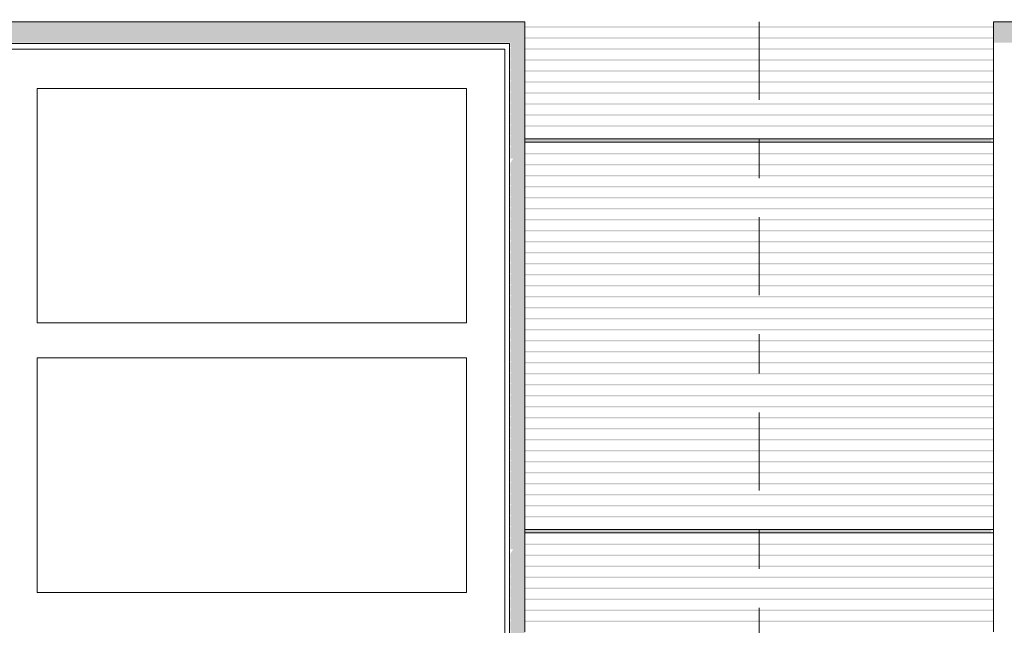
# Model space of a CAD drawing. Header units: metres. Extents: x -4 to 112, y -27 to 26.
# Tile 88 of 167: x 30.86 to 33.38, y 2.96 to 4.51. Entities that reach past the tile are written whole.
import ezdxf
from ezdxf.enums import TextEntityAlignment as Align

# ---------------------------------------------------------------- set-up
doc = ezdxf.new("R2010")
doc.units = ezdxf.units.M
doc.header["$MEASUREMENT"] = 0
doc.linetypes.add('Raster', pattern=[0.4, 0.2, -0.1, 0, -0.1])
for name, color, linetype in [('10 Fassade', 7, 'Continuous'), ('10 Wand außen', 7, 'Continuous'), ('90 Achsraster', 7, 'Continuous'), ('94 Genehmigungsplanung Bemaßung', 7, 'Continuous')]:
    doc.layers.add(name, color=color, linetype=linetype)
doc.styles.add('ERSTELLTER_STIL_1', font='arial.ttf')
doc.styles.add('ERSTELLTER_STIL_2', font='arial.ttf')
doc.dimstyles.new('ERSTELLTER_STIL__1', dxfattribs={"dimtxt": 0.25, "dimasz": 0.19, "dimexe": 0.18, "dimexo": 0.1, "dimgap": 0, "dimtad": 1, "dimtih": 1, "dimtoh": 1, "dimzin": 0, "dimdsep": 46, "dimtxsty": 'ERSTELLTER_STIL_2', "dimblk": 'ARROWHEAD_6', "dimblk1": 'ARROWHEAD_6', "dimblk2": 'ARROWHEAD_6', "dimcen": 0.09, "dimclrd": 7, "dimclre": 7, "dimclrt": 7, "dimazin": 0, "dimtfac": 1, "dimtdec": 4, "dimtmove": 0, "dimatfit": 3, "dimfxl": 1, "dimtolj": 1, "dimtzin": 0, "dimarcsym": 0})

# ---------------------------------------------------------------- blocks, each defined once
blk = doc.blocks.new('Standard-Rastermarker[6]_1', base_point=(32.7511, 10))
at = {"layer": '90 Achsraster', "color": 14, "linetype": 'Raster', "lineweight": 18, "true_color": 0xa80000}
blk.add_line((32.7511, 9), (32.7511, -1), dxfattribs=at)
at = {"layer": '90 Achsraster', "color": 14, "lineweight": 18, "true_color": 0xa80000, "style": 'ERSTELLTER_STIL_1'}
for tag, p in [('AC_MarkerText_1_0', (32.7511, 10.5)), ('AC_MarkerText_1_1', (32.7511, -2.2))]:
    blk.add_attdef(tag, text='', height=0.3, rotation=360, dxfattribs=at).set_placement(p, align=Align.TOP_CENTER)
blk = doc.blocks.new('*D38', base_point=(27236.1321, 0))
at = {"layer": '94 Genehmigungsplanung Bemaßung', "color": 7, "linetype": 'Continuous', "lineweight": 13}
for p, q in [((17.3411, 9.2531), (17.3411, 9.6281)), ((58.1625, 9.2531), (58.1625, 9.6281)), ((17.4411, 9.5406), (17.2411, 9.3406)), ((58.0625, 9.3406), (58.2625, 9.5406)), ((17.1911, 9.4406), (17.3411, 9.4406)), ((17.3411, 9.4406), (58.1625, 9.4406)), ((58.1625, 9.4406), (58.3125, 9.4406))]:
    blk.add_line(p, q, dxfattribs=at)
at = {"layer": '94 Genehmigungsplanung Bemaßung', "color": 7, "lineweight": 13, "insert": (37.3228, 9.4906), "char_height": 0.25, "attachment_point": 7, "style": 'ERSTELLTER_STIL_2'}
blk.add_mtext('\\A1;{\\pql;\\fArial|b0|i0|c0|p0;\\W1.000000;40,82}', dxfattribs=at)
blk = doc.blocks.new('ARROWHEAD_6')
at = {"color": 0, "linetype": 'Continuous', "lineweight": 0}
for p, q in [((-0.5, -0.5), (0.5, 0.5)), ((0, 0), (-1, 0))]:
    blk.add_line(p, q, dxfattribs=at)

msp = doc.modelspace()

# ---------------------------------------------------------------- hatches: boundary and pattern name
at = {"layer": '10 Fassade', "linetype": 'Continuous', "lineweight": 0, "true_color": 0x000000}
for points in [[(32.1511, 4.4854), (33.3511, 4.4854), (33.3511, 4.4884), (32.1511, 4.4884)], [(32.1511, 4.4849), (33.3486, 4.4849), (33.3511, 4.4854), (32.1511, 4.4854)], [(32.1511, 4.4573), (33.3511, 4.4573), (33.3511, 4.4603), (32.1511, 4.4603)], [(32.1511, 4.4573), (32.1511, 4.4568), (33.3486, 4.4568), (33.3511, 4.4573)], [(32.1511, 4.4291), (33.3511, 4.4291), (33.3511, 4.4321), (32.1511, 4.4321)], [(32.1511, 4.4291), (32.1511, 4.4286), (33.3486, 4.4286), (33.3511, 4.4291)], [(32.1511, 4.404), (32.1511, 4.401), (33.3511, 4.401), (33.3511, 4.404)], [(32.1511, 4.4005), (33.3486, 4.4005), (33.3511, 4.401), (32.1511, 4.401)], [(32.1511, 4.3729), (33.3511, 4.3729), (33.3511, 4.3759), (32.1511, 4.3759)], [(32.1511, 4.3723), (33.3486, 4.3723), (33.3511, 4.3729), (32.1511, 4.3729)], [(32.1511, 4.3477), (32.1511, 4.3447), (33.3511, 4.3447), (33.3511, 4.3477)], [(32.1511, 4.3442), (33.3486, 4.3442), (33.3511, 4.3447), (32.1511, 4.3447)], [(32.1511, 4.3166), (33.3511, 4.3166), (33.3511, 4.3196), (32.1511, 4.3196)], [(32.1511, 4.3166), (32.1511, 4.3161), (33.3486, 4.3161), (33.3511, 4.3166)], [(32.1511, 4.2914), (32.1511, 4.2884), (33.3511, 4.2884), (33.3511, 4.2914)], [(32.1511, 4.2879), (33.3486, 4.2879), (33.3511, 4.2884), (32.1511, 4.2884)], [(32.1511, 4.2603), (33.3511, 4.2603), (33.3511, 4.2633), (32.1511, 4.2633)], [(32.1511, 4.2603), (32.1511, 4.2598), (33.3486, 4.2598), (33.3511, 4.2603)], [(32.1511, 4.2321), (33.3511, 4.2321), (33.3511, 4.2351), (32.1511, 4.2351)], [(32.1511, 4.2321), (32.1511, 4.2316), (33.3486, 4.2316), (33.3511, 4.2321)], [(32.1511, 4.2005), (32.1511, 4.195), (33.3456, 4.195), (33.3463, 4.1973), (33.3463, 4.2005)], [(32.1511, 4.195), (32.1511, 4.1929), (33.3454, 4.1929), (33.3456, 4.195)], [(32.1511, 4.1929), (32.1511, 4.192), (33.3451, 4.192), (33.3456, 4.1927), (33.3454, 4.1929)], [(32.1511, 4.1639), (32.1511, 4.1609), (33.3511, 4.1609), (33.3511, 4.1639)], [(32.1511, 4.1609), (32.1511, 4.1604), (33.3486, 4.1604), (33.3511, 4.1609)], [(32.1511, 4.1327), (33.3511, 4.1327), (33.3511, 4.1357), (32.1511, 4.1357)], [(32.1511, 4.1322), (33.3486, 4.1322), (33.3511, 4.1327), (32.1511, 4.1327)], [(32.1511, 4.1046), (33.3511, 4.1046), (33.3511, 4.1076), (32.1511, 4.1076)], [(32.1511, 4.1046), (32.1511, 4.1041), (33.3486, 4.1041), (33.3511, 4.1046)], [(32.1511, 4.0794), (32.1511, 4.0764), (33.3511, 4.0764), (33.3511, 4.0794)], [(32.1511, 4.0764), (32.1511, 4.0759), (33.3486, 4.0759), (33.3511, 4.0764)], [(32.1511, 4.0483), (33.3511, 4.0483), (33.3511, 4.0513), (32.1511, 4.0513)], [(32.1511, 4.0478), (33.3486, 4.0478), (33.3511, 4.0483), (32.1511, 4.0483)], [(32.1511, 4.0231), (32.1511, 4.0202), (33.3511, 4.0202), (33.3511, 4.0231)], [(32.1511, 4.0202), (32.1511, 4.0196), (33.3486, 4.0196), (33.3511, 4.0202)], [(32.1511, 3.992), (33.3511, 3.992), (33.3511, 3.995), (32.1511, 3.995)], [(32.1511, 3.9915), (33.3486, 3.9915), (33.3511, 3.992), (32.1511, 3.992)], [(32.1511, 3.9669), (32.1511, 3.9639), (33.3511, 3.9639), (33.3511, 3.9669)], [(32.1511, 3.9634), (33.3486, 3.9634), (33.3511, 3.9639), (32.1511, 3.9639)], [(32.1511, 3.9387), (32.1511, 3.9357), (33.3511, 3.9357), (33.3511, 3.9387)], [(32.1511, 3.9357), (32.1511, 3.9352), (33.3486, 3.9352), (33.3511, 3.9357)], [(32.1511, 3.9076), (33.3511, 3.9076), (33.3511, 3.9106), (32.1511, 3.9106)], [(32.1511, 3.9071), (33.3486, 3.9071), (33.3511, 3.9076), (32.1511, 3.9076)], [(32.1511, 3.8794), (33.3511, 3.8794), (33.3511, 3.8824), (32.1511, 3.8824)], [(32.1511, 3.8794), (32.1511, 3.8789), (33.3486, 3.8789), (33.3511, 3.8794)], [(32.1511, 3.8543), (32.1511, 3.8513), (33.3511, 3.8513), (33.3511, 3.8543)], [(32.1511, 3.8513), (32.1511, 3.8508), (33.3486, 3.8508), (33.3511, 3.8513)], [(32.1511, 3.8231), (33.3511, 3.8231), (33.3511, 3.8261), (32.1511, 3.8261)], [(32.1511, 3.8231), (32.1511, 3.8226), (33.3486, 3.8226), (33.3511, 3.8231)], [(32.1511, 3.795), (33.3511, 3.795), (33.3511, 3.798), (32.1511, 3.798)], [(32.1511, 3.7945), (33.3486, 3.7945), (33.3511, 3.795), (32.1511, 3.795)], [(32.1511, 3.7669), (33.3511, 3.7669), (33.3511, 3.7699), (32.1511, 3.7699)], [(32.1511, 3.7663), (33.3486, 3.7663), (33.3511, 3.7669), (32.1511, 3.7669)], [(32.1511, 3.7387), (33.3511, 3.7387), (33.3511, 3.7417), (32.1511, 3.7417)], [(32.1511, 3.7387), (32.1511, 3.7382), (33.3486, 3.7382), (33.3511, 3.7387)], [(32.1511, 3.7106), (33.3511, 3.7106), (33.3511, 3.7136), (32.1511, 3.7136)], [(32.1511, 3.7106), (32.1511, 3.7101), (33.3486, 3.7101), (33.3511, 3.7106)], [(32.1511, 3.6854), (32.1511, 3.6824), (33.3511, 3.6824), (33.3511, 3.6854)], [(32.1511, 3.6824), (32.1511, 3.6819), (33.3486, 3.6819), (33.3511, 3.6824)], [(32.1511, 3.6543), (33.3511, 3.6543), (33.3511, 3.6573), (32.1511, 3.6573)], [(32.1511, 3.6543), (32.1511, 3.6538), (33.3486, 3.6538), (33.3511, 3.6543)], [(32.1511, 3.6291), (32.1511, 3.6261), (33.3511, 3.6261), (33.3511, 3.6291)], [(32.1511, 3.6261), (32.1511, 3.6256), (33.3486, 3.6256), (33.3511, 3.6261)], [(32.1511, 3.601), (32.1511, 3.598), (33.3511, 3.598), (33.3511, 3.601)], [(32.1511, 3.5975), (33.3486, 3.5975), (33.3511, 3.598), (32.1511, 3.598)], [(32.1511, 3.5729), (32.1511, 3.5699), (33.3511, 3.5699), (33.3511, 3.5729)], [(32.1511, 3.5693), (33.3486, 3.5693), (33.3511, 3.5699), (32.1511, 3.5699)], [(32.1511, 3.5417), (33.3511, 3.5417), (33.3511, 3.5447), (32.1511, 3.5447)], [(32.1511, 3.5412), (33.3486, 3.5412), (33.3511, 3.5417), (32.1511, 3.5417)], [(32.1511, 3.5166), (32.1511, 3.5136), (33.3511, 3.5136), (33.3511, 3.5166)], [(32.1511, 3.5136), (32.1511, 3.5131), (33.3486, 3.5131), (33.3511, 3.5136)], [(32.1511, 3.4854), (33.3511, 3.4854), (33.3511, 3.4884), (32.1511, 3.4884)], [(32.1511, 3.4849), (33.3486, 3.4849), (33.3511, 3.4854), (32.1511, 3.4854)], [(32.1511, 3.4573), (33.3511, 3.4573), (33.3511, 3.4603), (32.1511, 3.4603)], [(32.1511, 3.4573), (32.1511, 3.4568), (33.3486, 3.4568), (33.3511, 3.4573)], [(32.1511, 3.4321), (32.1511, 3.4291), (33.3511, 3.4291), (33.3511, 3.4321)], [(32.1511, 3.4286), (33.3486, 3.4286), (33.3511, 3.4291), (32.1511, 3.4291)], [(32.1511, 3.404), (32.1511, 3.401), (33.3511, 3.401), (33.3511, 3.404)], [(32.1511, 3.4005), (33.3486, 3.4005), (33.3511, 3.401), (32.1511, 3.401)], [(32.1511, 3.3729), (33.3511, 3.3729), (33.3511, 3.3759), (32.1511, 3.3759)], [(32.1511, 3.3723), (33.3486, 3.3723), (33.3511, 3.3729), (32.1511, 3.3729)], [(32.1511, 3.3447), (33.3511, 3.3447), (33.3511, 3.3477), (32.1511, 3.3477)], [(32.1511, 3.3447), (32.1511, 3.3442), (33.3486, 3.3442), (33.3511, 3.3447)], [(32.1511, 3.3196), (32.1511, 3.3166), (33.3511, 3.3166), (33.3511, 3.3196)], [(32.1511, 3.3166), (32.1511, 3.3161), (33.3486, 3.3161), (33.3511, 3.3166)], [(32.1511, 3.2914), (32.1511, 3.2884), (33.3511, 3.2884), (33.3511, 3.2914)], [(32.1511, 3.2884), (32.1511, 3.2879), (33.3486, 3.2879), (33.3511, 3.2884)], [(32.1511, 3.2603), (33.3511, 3.2603), (33.3511, 3.2633), (32.1511, 3.2633)], [(32.1511, 3.2603), (32.1511, 3.2598), (33.3486, 3.2598), (33.3511, 3.2603)], [(32.1511, 3.2321), (33.3511, 3.2321), (33.3511, 3.2351), (32.1511, 3.2351)], [(32.1511, 3.2316), (33.3486, 3.2316), (33.3511, 3.2321), (32.1511, 3.2321)], [(32.1511, 3.2005), (32.1511, 3.195), (33.3456, 3.195), (33.3463, 3.1973), (33.3463, 3.2005)], [(32.1511, 3.195), (32.1511, 3.1929), (33.3454, 3.1929), (33.3456, 3.195)], [(32.1511, 3.1929), (32.1511, 3.192), (33.3451, 3.192), (33.3456, 3.1927), (33.3454, 3.1929)], [(32.1511, 3.1639), (32.1511, 3.1609), (33.3511, 3.1609), (33.3511, 3.1639)], [(32.1511, 3.1609), (32.1511, 3.1604), (33.3486, 3.1604), (33.3511, 3.1609)], [(32.1511, 3.1327), (33.3511, 3.1327), (33.3511, 3.1357), (32.1511, 3.1357)], [(32.1511, 3.1327), (32.1511, 3.1322), (33.3486, 3.1322), (33.3511, 3.1327)], [(32.1511, 3.1046), (33.3511, 3.1046), (33.3511, 3.1076), (32.1511, 3.1076)], [(32.1511, 3.1041), (33.3486, 3.1041), (33.3511, 3.1046), (32.1511, 3.1046)], [(32.1511, 3.0794), (32.1511, 3.0764), (33.3511, 3.0764), (33.3511, 3.0794)], [(32.1511, 3.0764), (32.1511, 3.0759), (33.3486, 3.0759), (33.3511, 3.0764)], [(32.1511, 3.0483), (33.3511, 3.0483), (33.3511, 3.0513), (32.1511, 3.0513)], [(32.1511, 3.0483), (32.1511, 3.0478), (33.3486, 3.0478), (33.3511, 3.0483)], [(32.1511, 3.0231), (32.1511, 3.0202), (33.3511, 3.0202), (33.3511, 3.0231)], [(32.1511, 3.0202), (32.1511, 3.0196), (33.3486, 3.0196), (33.3511, 3.0202)], [(32.1511, 2.995), (32.1511, 2.992), (33.3511, 2.992), (33.3511, 2.995)], [(32.1511, 2.9915), (33.3486, 2.9915), (33.3511, 2.992), (32.1511, 2.992)], [(32.1511, 2.9669), (32.1511, 2.9639), (33.3511, 2.9639), (33.3511, 2.9669)], [(32.1511, 2.9634), (33.3486, 2.9634), (33.3511, 2.9639), (32.1511, 2.9639)]]:
    msp.add_hatch(color=18, dxfattribs=at).paths.add_polyline_path(points)
at = {"layer": '10 Wand außen', "linetype": 'Continuous', "lineweight": 0, "true_color": 0x000000}
for points in [[(28.3511, 4.4464), (32.1132, 4.4464), (32.1132, 4.4349), (32.1157, 4.4349), (32.1132, 4.4289), (32.1132, 4.4067), (32.1157, 4.4067), (32.1132, 4.4007), (32.1132, 4.3786), (32.1157, 4.3786), (32.1132, 4.3726), (32.1132, 4.3504), (32.1157, 4.3504), (32.1132, 4.3444), (32.1132, 4.3223), (32.1157, 4.3223), (32.1132, 4.3163), (32.1132, 4.2941), (32.1157, 4.2941), (32.1132, 4.2881), (32.1132, 4.266), (32.1157, 4.266), (32.1132, 4.26), (32.1132, 4.2379), (32.1157, 4.2379), (32.1132, 4.2319), (32.1132, 4.2097), (32.1157, 4.2097), (32.1132, 4.2037), (32.1132, 4.1816), (32.1157, 4.1816), (32.1132, 4.1756), (32.1132, 4.1504), (32.1152, 4.1498), (32.1212, 4.1498), (32.1162, 4.1427), (32.1141, 4.1388), (32.1132, 4.1354), (32.1132, 4.1103), (32.1157, 4.1103), (32.1132, 4.1043), (32.1132, 4.0822), (32.1157, 4.0822), (32.1132, 4.0762), (32.1132, 4.054), (32.1157, 4.054), (32.1132, 4.048), (32.1132, 4.0259), (32.1157, 4.0259), (32.1132, 4.0199), (32.1132, 3.9977), (32.1157, 3.9977), (32.1132, 3.9917), (32.1132, 3.9696), (32.1157, 3.9696), (32.1132, 3.9636), (32.1132, 3.9414), (32.1157, 3.9414), (32.1132, 3.9354), (32.1132, 3.9133), (32.1157, 3.9133), (32.1132, 3.9073), (32.1132, 3.8852), (32.1157, 3.8852), (32.1132, 3.8792), (32.1132, 3.857), (32.1157, 3.857), (32.1132, 3.851), (32.1132, 3.8289), (32.1157, 3.8289), (32.1132, 3.8229), (32.1132, 3.8007), (32.1157, 3.8007), (32.1132, 3.7947), (32.1132, 3.7726), (32.1157, 3.7726), (32.1132, 3.7666), (32.1132, 3.7444), (32.1157, 3.7444), (32.1132, 3.7384), (32.1132, 3.7163), (32.1157, 3.7163), (32.1132, 3.7103), (32.1132, 3.6882), (32.1157, 3.6882), (32.1132, 3.6822), (32.1132, 3.66), (32.1157, 3.66), (32.1132, 3.654), (32.1132, 3.6319), (32.1157, 3.6319), (32.1132, 3.6259), (32.1132, 3.6037), (32.1157, 3.6037), (32.1132, 3.5977), (32.1132, 3.5756), (32.1157, 3.5756), (32.1132, 3.5696), (32.1132, 3.5474), (32.1157, 3.5474), (32.1132, 3.5414), (32.1132, 3.5193), (32.1157, 3.5193), (32.1132, 3.5133), (32.1132, 3.4912), (32.1157, 3.4912), (32.1132, 3.4852), (32.1132, 3.463), (32.1157, 3.463), (32.1132, 3.457), (32.1132, 3.4349), (32.1157, 3.4349), (32.1132, 3.4289), (32.1132, 3.4067), (32.1157, 3.4067), (32.1132, 3.4007), (32.1132, 3.3786), (32.1157, 3.3786), (32.1132, 3.3726), (32.1132, 3.3504), (32.1157, 3.3504), (32.1132, 3.3444), (32.1132, 3.3223), (32.1157, 3.3223), (32.1132, 3.3163), (32.1132, 3.2941), (32.1157, 3.2941), (32.1132, 3.2881), (32.1132, 3.266), (32.1157, 3.266), (32.1132, 3.26), (32.1132, 3.2379), (32.1157, 3.2379), (32.1132, 3.2319), (32.1132, 3.2097), (32.1157, 3.2097), (32.1132, 3.2037), (32.1132, 3.1816), (32.1157, 3.1816), (32.1132, 3.1756), (32.1132, 3.1504), (32.1152, 3.1498), (32.1212, 3.1498), (32.1162, 3.1427), (32.1141, 3.1388), (32.1132, 3.1354), (32.1132, 3.1103), (32.1157, 3.1103), (32.1132, 3.1043), (32.1132, 3.0822), (32.1157, 3.0822), (32.1132, 3.0762), (32.1132, 3.054), (32.1157, 3.054), (32.1132, 3.048), (32.1132, 3.0259), (32.1157, 3.0259), (32.1132, 3.0199), (32.1132, 2.9977), (32.1157, 2.9977), (32.1132, 2.9917), (32.1132, 2.9696), (32.1157, 2.9696), (32.1132, 2.9636), (32.1132, 2.9414), (32.1157, 2.9414), (32.1132, 2.9354), (32.1132, 2.9133), (32.1157, 2.9133), (32.1132, 2.9073), (32.1132, 2.8852), (32.1157, 2.8852), (32.1132, 2.8792), (32.1132, 2.857), (32.1157, 2.857), (32.1132, 2.851), (32.1132, 2.8289), (32.1157, 2.8289), (32.1132, 2.8229), (32.1132, 2.8007), (32.1157, 2.8007), (32.1132, 2.7947), (32.1132, 2.7726), (32.1157, 2.7726), (32.1132, 2.7666), (32.1132, 2.7444), (32.1157, 2.7444), (32.1132, 2.7384), (32.1132, 2.7163), (32.1157, 2.7163), (32.1132, 2.7103), (32.1132, 2.6882), (32.1157, 2.6882), (32.1132, 2.6822), (32.1132, 2.66), (32.1157, 2.66), (32.1132, 2.654), (32.1132, 2.6319), (32.1157, 2.6319), (32.1132, 2.6259), (32.1132, 2.6037), (32.1157, 2.6037), (32.1132, 2.5977), (32.1132, 2.5756), (32.1157, 2.5756), (32.1132, 2.5696), (32.1132, 2.5474), (32.1157, 2.5474), (32.1132, 2.5414), (32.1132, 2.5193), (32.1157, 2.5193), (32.1132, 2.5133), (32.1132, 2.4912), (32.1157, 2.4912), (32.1132, 2.4852), (32.1132, 2.463), (32.1157, 2.463), (32.1132, 2.457), (32.1132, 2.4349), (32.1157, 2.4349), (32.1132, 2.4289), (32.1132, 2.4067), (32.1157, 2.4067), (32.1132, 2.4007), (32.1132, 2.3786), (32.1157, 2.3786), (32.1132, 2.3726), (32.1132, 2.3504), (32.1157, 2.3504), (32.1132, 2.3444), (32.1132, 2.3223), (32.1157, 2.3223), (32.1132, 2.3163), (32.1132, 2.2941), (32.1157, 2.2941), (32.1132, 2.2881), (32.1132, 2.266), (32.1157, 2.266), (32.1132, 2.26), (32.1132, 2.2379), (32.1157, 2.2379), (32.1132, 2.2319), (32.1132, 2.2097), (32.1157, 2.2097), (32.1132, 2.2037), (32.1132, 2.1816), (32.1157, 2.1816), (32.1132, 2.1756), (32.1132, 2.1504), (32.1152, 2.1498), (32.1212, 2.1498), (32.1162, 2.1427), (32.1141, 2.1388), (32.1132, 2.1354), (32.1132, 2.1103), (32.1157, 2.1103), (32.1132, 2.1043), (32.1132, 2.0822), (32.1157, 2.0822), (32.1132, 2.0762), (32.1132, 2.054), (32.1157, 2.054), (32.1132, 2.048), (32.1132, 2.0259), (32.1157, 2.0259), (32.1132, 2.0199), (32.1132, 1.9977), (32.1157, 1.9977), (32.1132, 1.9917), (32.1132, 1.9696), (32.1157, 1.9696), (32.1132, 1.9636), (32.1132, 1.9414), (32.1157, 1.9414), (32.1132, 1.9354), (32.1132, 1.9133), (32.1157, 1.9133), (32.1132, 1.9073), (32.1132, 1.8852), (32.1157, 1.8852), (32.1132, 1.8792), (32.1132, 1.857), (32.1157, 1.857), (32.1132, 1.851), (32.1132, 1.8289), (32.1157, 1.8289), (32.1132, 1.8229), (32.1132, 1.8007), (32.1157, 1.8007), (32.1132, 1.7947), (32.1132, 1.7726), (32.1157, 1.7726), (32.1132, 1.7666), (32.1132, 1.7444), (32.1157, 1.7444), (32.1132, 1.7384), (32.1132, 1.7163), (32.1157, 1.7163), (32.1132, 1.7103), (32.1132, 1.6882), (32.1157, 1.6882), (32.1132, 1.6822), (32.1132, 1.66), (32.1157, 1.66), (32.1132, 1.654), (32.1132, 1.6319), (32.1157, 1.6319), (32.1132, 1.6259), (32.1132, 1.6037), (32.1157, 1.6037), (32.1132, 1.5977), (32.1132, 1.5756), (32.1157, 1.5756), (32.1132, 1.5696), (32.1132, 1.5474), (32.1157, 1.5474), (32.1132, 1.5414), (32.1132, 1.5193), (32.1157, 1.5193), (32.1132, 1.5133), (32.1132, 1.4912), (32.1157, 1.4912), (32.1132, 1.4852), (32.1132, 1.463), (32.1157, 1.463), (32.1132, 1.457), (32.1132, 1.4349), (32.1157, 1.4349), (32.1132, 1.4289), (32.1132, 1.4067), (32.1157, 1.4067), (32.1132, 1.4007), (32.1132, 1.3786), (32.1157, 1.3786), (32.1132, 1.3726), (32.1132, 1.3504), (32.1157, 1.3504), (32.1132, 1.3444), (32.1132, 1.3223), (32.1157, 1.3223), (32.1132, 1.3163), (32.1132, 1.2941), (32.1157, 1.2941), (32.1132, 1.2881), (32.1132, 1.266), (32.1157, 1.266), (32.1132, 1.26), (32.1132, 1.2379), (32.1157, 1.2379), (32.1132, 1.2319), (32.1132, 1.2097), (32.1157, 1.2097), (32.1132, 1.2037), (32.1132, 1.1816), (32.1157, 1.1816), (32.1132, 1.1756), (32.1132, 1.1504), (32.1152, 1.1498), (32.1156, 1.1498), (32.1115, 1.1439), (32.1115, 0), (32.1511, 0), (32.1511, 4.5), (28.3511, 4.5)], [(33.3511, 4.4464), (37.1132, 4.4464), (37.1132, 4.4349), (37.1157, 4.4349), (37.1132, 4.4289), (37.1132, 4.4067), (37.1157, 4.4067), (37.1132, 4.4007), (37.1132, 4.3786), (37.1157, 4.3786), (37.1132, 4.3726), (37.1132, 4.3504), (37.1157, 4.3504), (37.1132, 4.3444), (37.1132, 4.3223), (37.1157, 4.3223), (37.1132, 4.3163), (37.1132, 4.2941), (37.1157, 4.2941), (37.1132, 4.2881), (37.1132, 4.266), (37.1157, 4.266), (37.1132, 4.26), (37.1132, 4.2379), (37.1157, 4.2379), (37.1132, 4.2319), (37.1132, 4.2097), (37.1157, 4.2097), (37.1132, 4.2037), (37.1132, 4.1816), (37.1157, 4.1816), (37.1132, 4.1756), (37.1132, 4.1504), (37.1152, 4.1498), (37.1212, 4.1498), (37.1162, 4.1427), (37.1141, 4.1388), (37.1132, 4.1354), (37.1132, 4.1103), (37.1157, 4.1103), (37.1132, 4.1043), (37.1132, 4.0822), (37.1157, 4.0822), (37.1132, 4.0762), (37.1132, 4.054), (37.1157, 4.054), (37.1132, 4.048), (37.1132, 4.0259), (37.1157, 4.0259), (37.1132, 4.0199), (37.1132, 3.9977), (37.1157, 3.9977), (37.1132, 3.9917), (37.1132, 3.9696), (37.1157, 3.9696), (37.1132, 3.9636), (37.1132, 3.9414), (37.1157, 3.9414), (37.1132, 3.9354), (37.1132, 3.9133), (37.1157, 3.9133), (37.1132, 3.9073), (37.1132, 3.8852), (37.1157, 3.8852), (37.1132, 3.8792), (37.1132, 3.857), (37.1157, 3.857), (37.1132, 3.851), (37.1132, 3.8289), (37.1157, 3.8289), (37.1132, 3.8229), (37.1132, 3.8007), (37.1157, 3.8007), (37.1132, 3.7947), (37.1132, 3.7726), (37.1157, 3.7726), (37.1132, 3.7666), (37.1132, 3.7444), (37.1157, 3.7444), (37.1132, 3.7384), (37.1132, 3.7163), (37.1157, 3.7163), (37.1132, 3.7103), (37.1132, 3.6882), (37.1157, 3.6882), (37.1132, 3.6822), (37.1132, 3.66), (37.1157, 3.66), (37.1132, 3.654), (37.1132, 3.6319), (37.1157, 3.6319), (37.1132, 3.6259), (37.1132, 3.6037), (37.1157, 3.6037), (37.1132, 3.5977), (37.1132, 3.5756), (37.1157, 3.5756), (37.1132, 3.5696), (37.1132, 3.5474), (37.1157, 3.5474), (37.1132, 3.5414), (37.1132, 3.5193), (37.1157, 3.5193), (37.1132, 3.5133), (37.1132, 3.4912), (37.1157, 3.4912), (37.1132, 3.4852), (37.1132, 3.463), (37.1157, 3.463), (37.1132, 3.457), (37.1132, 3.4349), (37.1157, 3.4349), (37.1132, 3.4289), (37.1132, 3.4067), (37.1157, 3.4067), (37.1132, 3.4007), (37.1132, 3.3786), (37.1157, 3.3786), (37.1132, 3.3726), (37.1132, 3.3504), (37.1157, 3.3504), (37.1132, 3.3444), (37.1132, 3.3223), (37.1157, 3.3223), (37.1132, 3.3163), (37.1132, 3.2941), (37.1157, 3.2941), (37.1132, 3.2881), (37.1132, 3.266), (37.1157, 3.266), (37.1132, 3.26), (37.1132, 3.2379), (37.1157, 3.2379), (37.1132, 3.2319), (37.1132, 3.2097), (37.1157, 3.2097), (37.1132, 3.2037), (37.1132, 3.1816), (37.1157, 3.1816), (37.1132, 3.1756), (37.1132, 3.1504), (37.1152, 3.1498), (37.1212, 3.1498), (37.1162, 3.1427), (37.1141, 3.1388), (37.1132, 3.1354), (37.1132, 3.1103), (37.1157, 3.1103), (37.1132, 3.1043), (37.1132, 3.0822), (37.1157, 3.0822), (37.1132, 3.0762), (37.1132, 3.054), (37.1157, 3.054), (37.1132, 3.048), (37.1132, 3.0259), (37.1157, 3.0259), (37.1132, 3.0199), (37.1132, 2.9977), (37.1157, 2.9977), (37.1132, 2.9917), (37.1132, 2.9696), (37.1157, 2.9696), (37.1132, 2.9636), (37.1132, 2.9414), (37.1157, 2.9414), (37.1132, 2.9354), (37.1132, 2.9133), (37.1157, 2.9133), (37.1132, 2.9073), (37.1132, 2.8852), (37.1157, 2.8852), (37.1132, 2.8792), (37.1132, 2.857), (37.1157, 2.857), (37.1132, 2.851), (37.1132, 2.8289), (37.1157, 2.8289), (37.1132, 2.8229), (37.1132, 2.8007), (37.1157, 2.8007), (37.1132, 2.7947), (37.1132, 2.7726), (37.1157, 2.7726), (37.1132, 2.7666), (37.1132, 2.7444), (37.1157, 2.7444), (37.1132, 2.7384), (37.1132, 2.7163), (37.1157, 2.7163), (37.1132, 2.7103), (37.1132, 2.6882), (37.1157, 2.6882), (37.1132, 2.6822), (37.1132, 2.66), (37.1157, 2.66), (37.1132, 2.654), (37.1132, 2.6319), (37.1157, 2.6319), (37.1132, 2.6259), (37.1132, 2.6037), (37.1157, 2.6037), (37.1132, 2.5977), (37.1132, 2.5756), (37.1157, 2.5756), (37.1132, 2.5696), (37.1132, 2.5474), (37.1157, 2.5474), (37.1132, 2.5414), (37.1132, 2.5193), (37.1157, 2.5193), (37.1132, 2.5133), (37.1132, 2.4912), (37.1157, 2.4912), (37.1132, 2.4852), (37.1132, 2.463), (37.1157, 2.463), (37.1132, 2.457), (37.1132, 2.4349), (37.1157, 2.4349), (37.1132, 2.4289), (37.1132, 2.4067), (37.1157, 2.4067), (37.1132, 2.4007), (37.1132, 2.3786), (37.1157, 2.3786), (37.1132, 2.3726), (37.1132, 2.3504), (37.1157, 2.3504), (37.1132, 2.3444), (37.1132, 2.3223), (37.1157, 2.3223), (37.1132, 2.3163), (37.1132, 2.2941), (37.1157, 2.2941), (37.1132, 2.2881), (37.1132, 2.266), (37.1157, 2.266), (37.1132, 2.26), (37.1132, 2.2379), (37.1157, 2.2379), (37.1132, 2.2319), (37.1132, 2.2097), (37.1157, 2.2097), (37.1132, 2.2037), (37.1132, 2.1816), (37.1157, 2.1816), (37.1132, 2.1756), (37.1132, 2.1504), (37.1152, 2.1498), (37.1212, 2.1498), (37.1162, 2.1427), (37.1141, 2.1388), (37.1132, 2.1354), (37.1132, 2.1103), (37.1157, 2.1103), (37.1132, 2.1043), (37.1132, 2.0822), (37.1157, 2.0822), (37.1132, 2.0762), (37.1132, 2.054), (37.1157, 2.054), (37.1132, 2.048), (37.1132, 2.0259), (37.1157, 2.0259), (37.1132, 2.0199), (37.1132, 1.9977), (37.1157, 1.9977), (37.1132, 1.9917), (37.1132, 1.9696), (37.1157, 1.9696), (37.1132, 1.9636), (37.1132, 1.9414), (37.1157, 1.9414), (37.1132, 1.9354), (37.1132, 1.9133), (37.1157, 1.9133), (37.1132, 1.9073), (37.1132, 1.8852), (37.1157, 1.8852), (37.1132, 1.8792), (37.1132, 1.857), (37.1157, 1.857), (37.1132, 1.851), (37.1132, 1.8289), (37.1157, 1.8289), (37.1132, 1.8229), (37.1132, 1.8007), (37.1157, 1.8007), (37.1132, 1.7947), (37.1132, 1.7726), (37.1157, 1.7726), (37.1132, 1.7666), (37.1132, 1.7444), (37.1157, 1.7444), (37.1132, 1.7384), (37.1132, 1.7163), (37.1157, 1.7163), (37.1132, 1.7103), (37.1132, 1.6882), (37.1157, 1.6882), (37.1132, 1.6822), (37.1132, 1.66), (37.1157, 1.66), (37.1132, 1.654), (37.1132, 1.6319), (37.1157, 1.6319), (37.1132, 1.6259), (37.1132, 1.6037), (37.1157, 1.6037), (37.1132, 1.5977), (37.1132, 1.5756), (37.1157, 1.5756), (37.1132, 1.5696), (37.1132, 1.5474), (37.1157, 1.5474), (37.1132, 1.5414), (37.1132, 1.5193), (37.1157, 1.5193), (37.1132, 1.5133), (37.1132, 1.4912), (37.1157, 1.4912), (37.1132, 1.4852), (37.1132, 1.463), (37.1157, 1.463), (37.1132, 1.457), (37.1132, 1.4349), (37.1157, 1.4349), (37.1132, 1.4289), (37.1132, 1.4067), (37.1157, 1.4067), (37.1132, 1.4007), (37.1132, 1.3786), (37.1157, 1.3786), (37.1132, 1.3726), (37.1132, 1.3504), (37.1157, 1.3504), (37.1132, 1.3444), (37.1132, 1.3223), (37.1157, 1.3223), (37.1132, 1.3163), (37.1132, 1.2941), (37.1157, 1.2941), (37.1132, 1.2881), (37.1132, 1.266), (37.1157, 1.266), (37.1132, 1.26), (37.1132, 1.2379), (37.1157, 1.2379), (37.1132, 1.2319), (37.1132, 1.2097), (37.1157, 1.2097), (37.1132, 1.2037), (37.1132, 1.1816), (37.1157, 1.1816), (37.1132, 1.1756), (37.1132, 1.1504), (37.1152, 1.1498), (37.1156, 1.1498), (37.1115, 1.1439), (37.1115, 0), (37.1511, 0), (37.1511, 4.5), (33.3511, 4.5)]]:
    msp.add_hatch(color=18, dxfattribs=at).paths.add_polyline_path(points)

# ---------------------------------------------------------------- linework, layer by layer
at = {"layer": '10 Fassade', "color": 7, "linetype": 'Continuous', "lineweight": 13}
for p, q in [((32.1511, 4.5), (28.3511, 4.5)), ((32.1511, 4.4884), (32.1511, 4.5)), ((37.1511, 4.5), (33.3511, 4.5)), ((33.3511, 4.5), (33.3511, 4.4884)), ((32.1511, 4.4884), (32.1511, 4.4854)), ((32.1511, 4.4824), (32.1511, 4.4854)), ((32.1511, 4.4824), (32.1511, 4.4603)), ((33.3511, 4.4884), (33.3511, 4.4854)), ((33.3511, 4.4824), (33.3511, 4.4854)), ((33.3511, 4.4824), (33.3511, 4.4603)), ((32.1511, 4.4603), (32.1511, 4.4573)), ((32.1511, 4.4543), (32.1511, 4.4573)), ((32.1511, 4.4543), (32.1511, 4.4321)), ((33.3511, 4.4603), (33.3511, 4.4573)), ((33.3511, 4.4543), (33.3511, 4.4573)), ((33.3511, 4.4543), (33.3511, 4.4321)), ((32.1511, 4.4321), (32.1511, 4.4291)), ((32.1511, 4.4261), (32.1511, 4.4291)), ((32.1511, 4.4261), (32.1511, 4.404)), ((33.3511, 4.4321), (33.3511, 4.4291)), ((33.3511, 4.4261), (33.3511, 4.4291)), ((33.3511, 4.4261), (33.3511, 4.404)), ((32.1511, 4.404), (32.1511, 4.401)), ((32.1511, 4.398), (32.1511, 4.401)), ((32.1511, 4.398), (32.1511, 4.3759)), ((33.3511, 4.404), (33.3511, 4.401)), ((33.3511, 4.398), (33.3511, 4.401)), ((33.3511, 4.398), (33.3511, 4.3759)), ((32.1511, 4.3759), (32.1511, 4.3729)), ((32.1511, 4.3699), (32.1511, 4.3729)), ((32.1511, 4.3699), (32.1511, 4.3477)), ((33.3511, 4.3759), (33.3511, 4.3729)), ((33.3511, 4.3699), (33.3511, 4.3729)), ((33.3511, 4.3699), (33.3511, 4.3477)), ((32.1511, 4.3477), (32.1511, 4.3447)), ((32.1511, 4.3417), (32.1511, 4.3447)), ((32.1511, 4.3417), (32.1511, 4.3196)), ((33.3511, 4.3477), (33.3511, 4.3447)), ((33.3511, 4.3417), (33.3511, 4.3447)), ((33.3511, 4.3417), (33.3511, 4.3196)), ((32.1511, 4.3196), (32.1511, 4.3166)), ((32.1511, 4.3136), (32.1511, 4.3166)), ((32.1511, 4.3136), (32.1511, 4.2914)), ((33.3511, 4.3196), (33.3511, 4.3166)), ((33.3511, 4.3136), (33.3511, 4.3166)), ((33.3511, 4.3136), (33.3511, 4.2914)), ((32.1511, 4.2914), (32.1511, 4.2884)), ((32.1511, 4.2854), (32.1511, 4.2884)), ((33.3511, 4.2914), (33.3511, 4.2884)), ((33.3511, 4.2854), (33.3511, 4.2884)), ((32.1511, 4.2854), (32.1511, 4.2633)), ((32.1511, 4.2633), (32.1511, 4.2603)), ((33.3511, 4.2854), (33.3511, 4.2633)), ((33.3511, 4.2633), (33.3511, 4.2603)), ((32.1511, 4.2573), (32.1511, 4.2603)), ((32.1511, 4.2573), (32.1511, 4.2351)), ((33.3511, 4.2573), (33.3511, 4.2603)), ((33.3511, 4.2573), (33.3511, 4.2351)), ((32.1511, 4.2351), (32.1511, 4.2321)), ((32.1511, 4.2291), (32.1511, 4.2321)), ((32.1511, 4.2291), (32.1511, 4.204)), ((33.3511, 4.2351), (33.3511, 4.2321)), ((33.3511, 4.2291), (33.3511, 4.2321)), ((33.3511, 4.2291), (33.3511, 4.204)), ((32.1511, 4.204), (32.1511, 4.2005)), ((32.1511, 4.2005), (32.1511, 4.195)), ((32.1511, 4.2005), (33.3511, 4.2005)), ((32.1511, 4.1929), (32.1511, 4.195)), ((32.1511, 4.192), (32.1511, 4.1929)), ((32.1511, 4.1911), (32.1511, 4.192)), ((32.1511, 4.192), (33.3511, 4.192)), ((32.1511, 4.189), (32.1511, 4.1911)), ((32.1511, 4.189), (32.1511, 4.1639)), ((33.3511, 4.204), (33.3511, 4.2005)), ((33.3511, 4.2005), (33.3511, 4.195)), ((33.3511, 4.1929), (33.3511, 4.195)), ((33.3511, 4.192), (33.3511, 4.1929)), ((33.3511, 4.1911), (33.3511, 4.192)), ((33.3511, 4.189), (33.3511, 4.1911)), ((33.3511, 4.189), (33.3511, 4.1639)), ((32.1511, 4.1639), (32.1511, 4.1609)), ((33.3511, 4.1639), (33.3511, 4.1609)), ((32.1511, 4.1579), (32.1511, 4.1609)), ((32.1511, 4.1579), (32.1511, 4.1357)), ((33.3511, 4.1579), (33.3511, 4.1609)), ((33.3511, 4.1579), (33.3511, 4.1357)), ((32.1511, 4.1357), (32.1511, 4.1327)), ((32.1511, 4.1297), (32.1511, 4.1327)), ((32.1511, 4.1297), (32.1511, 4.1076)), ((33.3511, 4.1357), (33.3511, 4.1327)), ((33.3511, 4.1297), (33.3511, 4.1327)), ((33.3511, 4.1297), (33.3511, 4.1076)), ((32.1511, 4.1076), (32.1511, 4.1046)), ((32.1511, 4.1016), (32.1511, 4.1046)), ((32.1511, 4.1016), (32.1511, 4.0794)), ((33.3511, 4.1076), (33.3511, 4.1046)), ((33.3511, 4.1016), (33.3511, 4.1046)), ((33.3511, 4.1016), (33.3511, 4.0794)), ((32.1511, 4.0794), (32.1511, 4.0764)), ((32.1511, 4.0734), (32.1511, 4.0764)), ((32.1511, 4.0734), (32.1511, 4.0513)), ((33.3511, 4.0794), (33.3511, 4.0764)), ((33.3511, 4.0734), (33.3511, 4.0764)), ((33.3511, 4.0734), (33.3511, 4.0513)), ((32.1511, 4.0513), (32.1511, 4.0483)), ((32.1511, 4.0453), (32.1511, 4.0483)), ((32.1511, 4.0453), (32.1511, 4.0231)), ((33.3511, 4.0513), (33.3511, 4.0483)), ((33.3511, 4.0453), (33.3511, 4.0483)), ((33.3511, 4.0453), (33.3511, 4.0231)), ((32.1511, 4.0231), (32.1511, 4.0202)), ((32.1511, 4.0172), (32.1511, 4.0202)), ((32.1511, 4.0172), (32.1511, 3.995)), ((33.3511, 4.0231), (33.3511, 4.0202)), ((33.3511, 4.0172), (33.3511, 4.0202)), ((33.3511, 4.0172), (33.3511, 3.995)), ((32.1511, 3.995), (32.1511, 3.992)), ((32.1511, 3.989), (32.1511, 3.992)), ((32.1511, 3.989), (32.1511, 3.9669)), ((33.3511, 3.995), (33.3511, 3.992)), ((33.3511, 3.989), (33.3511, 3.992)), ((33.3511, 3.989), (33.3511, 3.9669)), ((32.1511, 3.9669), (32.1511, 3.9639)), ((32.1511, 3.9609), (32.1511, 3.9639)), ((32.1511, 3.9609), (32.1511, 3.9387)), ((33.3511, 3.9669), (33.3511, 3.9639)), ((33.3511, 3.9609), (33.3511, 3.9639)), ((33.3511, 3.9609), (33.3511, 3.9387)), ((32.1511, 3.9387), (32.1511, 3.9357)), ((32.1511, 3.9327), (32.1511, 3.9357)), ((33.3511, 3.9387), (33.3511, 3.9357)), ((33.3511, 3.9327), (33.3511, 3.9357)), ((32.1511, 3.9327), (32.1511, 3.9106)), ((32.1511, 3.9106), (32.1511, 3.9076)), ((33.3511, 3.9327), (33.3511, 3.9106)), ((33.3511, 3.9106), (33.3511, 3.9076)), ((32.1511, 3.9046), (32.1511, 3.9076)), ((32.1511, 3.9046), (32.1511, 3.8824)), ((33.3511, 3.9046), (33.3511, 3.9076)), ((33.3511, 3.9046), (33.3511, 3.8824)), ((32.1511, 3.8824), (32.1511, 3.8794)), ((32.1511, 3.8764), (32.1511, 3.8794)), ((32.1511, 3.8764), (32.1511, 3.8543)), ((33.3511, 3.8824), (33.3511, 3.8794)), ((33.3511, 3.8764), (33.3511, 3.8794)), ((33.3511, 3.8764), (33.3511, 3.8543)), ((32.1511, 3.8543), (32.1511, 3.8513)), ((32.1511, 3.8483), (32.1511, 3.8513)), ((32.1511, 3.8483), (32.1511, 3.8261)), ((33.3511, 3.8543), (33.3511, 3.8513)), ((33.3511, 3.8483), (33.3511, 3.8513)), ((33.3511, 3.8483), (33.3511, 3.8261)), ((32.1511, 3.8261), (32.1511, 3.8231)), ((32.1511, 3.8202), (32.1511, 3.8231)), ((32.1511, 3.8202), (32.1511, 3.798)), ((33.3511, 3.8261), (33.3511, 3.8231)), ((33.3511, 3.8202), (33.3511, 3.8231)), ((33.3511, 3.8202), (33.3511, 3.798)), ((32.1511, 3.798), (32.1511, 3.795)), ((32.1511, 3.792), (32.1511, 3.795)), ((32.1511, 3.792), (32.1511, 3.7699)), ((33.3511, 3.798), (33.3511, 3.795)), ((33.3511, 3.792), (33.3511, 3.795)), ((33.3511, 3.792), (33.3511, 3.7699)), ((32.1511, 3.7699), (32.1511, 3.7669)), ((32.1511, 3.7639), (32.1511, 3.7669)), ((32.1511, 3.7639), (32.1511, 3.7417)), ((33.3511, 3.7699), (33.3511, 3.7669)), ((33.3511, 3.7639), (33.3511, 3.7669)), ((33.3511, 3.7639), (33.3511, 3.7417)), ((32.1511, 3.7417), (32.1511, 3.7387)), ((32.1511, 3.7357), (32.1511, 3.7387)), ((32.1511, 3.7357), (32.1511, 3.7136)), ((33.3511, 3.7417), (33.3511, 3.7387)), ((33.3511, 3.7357), (33.3511, 3.7387)), ((33.3511, 3.7357), (33.3511, 3.7136)), ((32.1511, 3.7136), (32.1511, 3.7106)), ((32.1511, 3.7076), (32.1511, 3.7106)), ((33.3511, 3.7136), (33.3511, 3.7106)), ((33.3511, 3.7076), (33.3511, 3.7106)), ((32.1511, 3.7076), (32.1511, 3.6854)), ((32.1511, 3.6854), (32.1511, 3.6824)), ((33.3511, 3.7076), (33.3511, 3.6854)), ((33.3511, 3.6854), (33.3511, 3.6824)), ((32.1511, 3.6794), (32.1511, 3.6824)), ((32.1511, 3.6794), (32.1511, 3.6573)), ((33.3511, 3.6794), (33.3511, 3.6824)), ((33.3511, 3.6794), (33.3511, 3.6573)), ((32.1511, 3.6573), (32.1511, 3.6543)), ((32.1511, 3.6513), (32.1511, 3.6543)), ((32.1511, 3.6513), (32.1511, 3.6291)), ((33.3511, 3.6573), (33.3511, 3.6543)), ((33.3511, 3.6513), (33.3511, 3.6543)), ((33.3511, 3.6513), (33.3511, 3.6291)), ((32.1511, 3.6291), (32.1511, 3.6261)), ((32.1511, 3.6232), (32.1511, 3.6261)), ((32.1511, 3.6232), (32.1511, 3.601)), ((33.3511, 3.6291), (33.3511, 3.6261)), ((33.3511, 3.6232), (33.3511, 3.6261)), ((33.3511, 3.6232), (33.3511, 3.601)), ((32.1511, 3.601), (32.1511, 3.598)), ((32.1511, 3.595), (32.1511, 3.598)), ((32.1511, 3.595), (32.1511, 3.5729)), ((33.3511, 3.601), (33.3511, 3.598)), ((33.3511, 3.595), (33.3511, 3.598)), ((33.3511, 3.595), (33.3511, 3.5729)), ((32.1511, 3.5729), (32.1511, 3.5699)), ((32.1511, 3.5669), (32.1511, 3.5699)), ((32.1511, 3.5669), (32.1511, 3.5447)), ((33.3511, 3.5729), (33.3511, 3.5699)), ((33.3511, 3.5669), (33.3511, 3.5699)), ((33.3511, 3.5669), (33.3511, 3.5447)), ((32.1511, 3.5447), (32.1511, 3.5417)), ((32.1511, 3.5387), (32.1511, 3.5417)), ((32.1511, 3.5387), (32.1511, 3.5166)), ((33.3511, 3.5447), (33.3511, 3.5417)), ((33.3511, 3.5387), (33.3511, 3.5417)), ((33.3511, 3.5387), (33.3511, 3.5166)), ((32.1511, 3.5166), (32.1511, 3.5136)), ((32.1511, 3.5106), (32.1511, 3.5136)), ((32.1511, 3.5106), (32.1511, 3.4884)), ((33.3511, 3.5166), (33.3511, 3.5136)), ((33.3511, 3.5106), (33.3511, 3.5136)), ((33.3511, 3.5106), (33.3511, 3.4884)), ((32.1511, 3.4884), (32.1511, 3.4854)), ((32.1511, 3.4824), (32.1511, 3.4854)), ((32.1511, 3.4824), (32.1511, 3.4603)), ((33.3511, 3.4884), (33.3511, 3.4854)), ((33.3511, 3.4824), (33.3511, 3.4854)), ((33.3511, 3.4824), (33.3511, 3.4603)), ((32.1511, 3.4603), (32.1511, 3.4573)), ((32.1511, 3.4543), (32.1511, 3.4573)), ((33.3511, 3.4603), (33.3511, 3.4573)), ((33.3511, 3.4543), (33.3511, 3.4573)), ((32.1511, 3.4543), (32.1511, 3.4321)), ((32.1511, 3.4321), (32.1511, 3.4291)), ((33.3511, 3.4543), (33.3511, 3.4321)), ((33.3511, 3.4321), (33.3511, 3.4291)), ((32.1511, 3.4261), (32.1511, 3.4291)), ((32.1511, 3.4261), (32.1511, 3.404)), ((33.3511, 3.4261), (33.3511, 3.4291)), ((33.3511, 3.4261), (33.3511, 3.404)), ((32.1511, 3.404), (32.1511, 3.401)), ((32.1511, 3.398), (32.1511, 3.401)), ((32.1511, 3.398), (32.1511, 3.3759)), ((33.3511, 3.404), (33.3511, 3.401)), ((33.3511, 3.398), (33.3511, 3.401)), ((33.3511, 3.398), (33.3511, 3.3759)), ((32.1511, 3.3759), (32.1511, 3.3729)), ((32.1511, 3.3699), (32.1511, 3.3729)), ((32.1511, 3.3699), (32.1511, 3.3477)), ((33.3511, 3.3759), (33.3511, 3.3729)), ((33.3511, 3.3699), (33.3511, 3.3729)), ((33.3511, 3.3699), (33.3511, 3.3477)), ((32.1511, 3.3477), (32.1511, 3.3447)), ((32.1511, 3.3417), (32.1511, 3.3447)), ((32.1511, 3.3417), (32.1511, 3.3196)), ((33.3511, 3.3477), (33.3511, 3.3447)), ((33.3511, 3.3417), (33.3511, 3.3447)), ((33.3511, 3.3417), (33.3511, 3.3196)), ((32.1511, 3.3196), (32.1511, 3.3166)), ((32.1511, 3.3136), (32.1511, 3.3166)), ((32.1511, 3.3136), (32.1511, 3.2914)), ((33.3511, 3.3196), (33.3511, 3.3166)), ((33.3511, 3.3136), (33.3511, 3.3166)), ((33.3511, 3.3136), (33.3511, 3.2914)), ((32.1511, 3.2914), (32.1511, 3.2884)), ((32.1511, 3.2854), (32.1511, 3.2884)), ((32.1511, 3.2854), (32.1511, 3.2633)), ((33.3511, 3.2914), (33.3511, 3.2884)), ((33.3511, 3.2854), (33.3511, 3.2884)), ((33.3511, 3.2854), (33.3511, 3.2633)), ((32.1511, 3.2633), (32.1511, 3.2603)), ((32.1511, 3.2573), (32.1511, 3.2603)), ((32.1511, 3.2573), (32.1511, 3.2351)), ((33.3511, 3.2633), (33.3511, 3.2603)), ((33.3511, 3.2573), (33.3511, 3.2603)), ((33.3511, 3.2573), (33.3511, 3.2351)), ((32.1511, 3.2351), (32.1511, 3.2321)), ((32.1511, 3.2291), (32.1511, 3.2321)), ((32.1511, 3.2291), (32.1511, 3.204)), ((33.3511, 3.2351), (33.3511, 3.2321)), ((33.3511, 3.2291), (33.3511, 3.2321)), ((33.3511, 3.2291), (33.3511, 3.204)), ((32.1511, 3.204), (32.1511, 3.2005)), ((33.3511, 3.204), (33.3511, 3.2005)), ((32.1511, 3.2005), (32.1511, 3.195)), ((32.1511, 3.2005), (33.3511, 3.2005)), ((32.1511, 3.1929), (32.1511, 3.195)), ((32.1511, 3.192), (32.1511, 3.1929)), ((32.1511, 3.1911), (32.1511, 3.192)), ((32.1511, 3.192), (33.3511, 3.192)), ((32.1511, 3.189), (32.1511, 3.1911)), ((32.1511, 3.189), (32.1511, 3.1639)), ((33.3511, 3.2005), (33.3511, 3.195)), ((33.3511, 3.1929), (33.3511, 3.195)), ((33.3511, 3.192), (33.3511, 3.1929)), ((33.3511, 3.1911), (33.3511, 3.192)), ((33.3511, 3.189), (33.3511, 3.1911)), ((33.3511, 3.189), (33.3511, 3.1639)), ((32.1511, 3.1639), (32.1511, 3.1609)), ((32.1511, 3.1579), (32.1511, 3.1609)), ((32.1511, 3.1579), (32.1511, 3.1357)), ((33.3511, 3.1639), (33.3511, 3.1609)), ((33.3511, 3.1579), (33.3511, 3.1609)), ((33.3511, 3.1579), (33.3511, 3.1357)), ((32.1511, 3.1357), (32.1511, 3.1327)), ((32.1511, 3.1297), (32.1511, 3.1327)), ((32.1511, 3.1297), (32.1511, 3.1076)), ((33.3511, 3.1357), (33.3511, 3.1327)), ((33.3511, 3.1297), (33.3511, 3.1327)), ((33.3511, 3.1297), (33.3511, 3.1076)), ((32.1511, 3.1076), (32.1511, 3.1046)), ((32.1511, 3.1016), (32.1511, 3.1046)), ((33.3511, 3.1076), (33.3511, 3.1046)), ((33.3511, 3.1016), (33.3511, 3.1046)), ((32.1511, 3.1016), (32.1511, 3.0794)), ((32.1511, 3.0794), (32.1511, 3.0764)), ((33.3511, 3.1016), (33.3511, 3.0794)), ((33.3511, 3.0794), (33.3511, 3.0764)), ((32.1511, 3.0734), (32.1511, 3.0764)), ((32.1511, 3.0734), (32.1511, 3.0513)), ((33.3511, 3.0734), (33.3511, 3.0764)), ((33.3511, 3.0734), (33.3511, 3.0513)), ((32.1511, 3.0513), (32.1511, 3.0483)), ((32.1511, 3.0453), (32.1511, 3.0483)), ((32.1511, 3.0453), (32.1511, 3.0231)), ((33.3511, 3.0513), (33.3511, 3.0483)), ((33.3511, 3.0453), (33.3511, 3.0483)), ((33.3511, 3.0453), (33.3511, 3.0231)), ((32.1511, 3.0231), (32.1511, 3.0202)), ((32.1511, 3.0172), (32.1511, 3.0202)), ((32.1511, 3.0172), (32.1511, 2.995)), ((33.3511, 3.0231), (33.3511, 3.0202)), ((33.3511, 3.0172), (33.3511, 3.0202)), ((33.3511, 3.0172), (33.3511, 2.995)), ((32.1511, 2.995), (32.1511, 2.992)), ((32.1511, 2.989), (32.1511, 2.992)), ((32.1511, 2.989), (32.1511, 2.9669)), ((33.3511, 2.995), (33.3511, 2.992)), ((33.3511, 2.989), (33.3511, 2.992)), ((33.3511, 2.989), (33.3511, 2.9669)), ((32.1511, 2.9669), (32.1511, 2.9639)), ((32.1511, 2.9609), (32.1511, 2.9639)), ((32.1511, 2.9609), (32.1511, 2.9387)), ((33.3511, 2.9669), (33.3511, 2.9639)), ((33.3511, 2.9609), (33.3511, 2.9639)), ((33.3511, 2.9609), (33.3511, 2.9387))]:
    msp.add_line(p, q, dxfattribs=at)
at = {"layer": '10 Wand außen', "color": 7, "linetype": 'Continuous', "lineweight": 13}
for p, q in [((32.1115, 4.444), (28.4071, 4.444)), ((32.1115, 0.0542), (32.1115, 4.444)), ((28.4216, 4.4295), (32.0993, 4.4295)), ((32.0993, 4.4295), (32.0993, 0.0542)), ((32.0016, 4.3295), (30.9016, 4.3295)), ((30.9016, 4.3295), (30.9016, 3.7295)), ((32.0016, 3.7295), (32.0016, 4.3295)), ((30.9016, 3.7295), (32.0016, 3.7295)), ((32.0016, 3.6395), (30.9016, 3.6395)), ((30.9016, 3.6395), (30.9016, 3.0395)), ((32.0016, 3.0395), (32.0016, 3.6395)), ((30.9016, 3.0395), (32.0016, 3.0395))]:
    msp.add_line(p, q, dxfattribs=at)

# ---------------------------------------------------------------- block references
at = {"layer": '90 Achsraster', "color": 7, "linetype": 'Continuous', "lineweight": 18}
msp.add_blockref('Standard-Rastermarker[6]_1', (32.7511, 10), dxfattribs=at)

# ---------------------------------------------------------------- dimensions: what is measured, and where the dimension line sits
at = {"layer": '94 Genehmigungsplanung Bemaßung', "color": 7, "linetype": 'Continuous', "lineweight": 13}
dim = msp.add_linear_dim(base=(58.1625, 9.4406), p1=(17.3411, 1.2), p2=(58.1625, -0.1), dimstyle='ERSTELLTER_STIL__1', dxfattribs=at)
dim.commit()
dim.dimension.update_dxf_attribs({"geometry": '*D38', "text_midpoint": (37.7416, 9.6156), "dimtype": 160})

doc.saveas('drawing.dxf')
